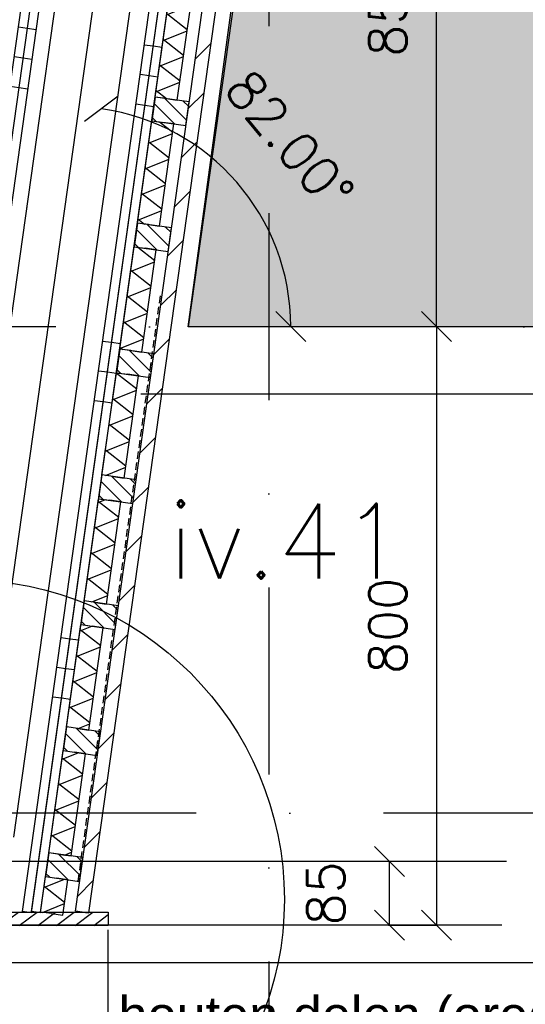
# Model space of a CAD drawing. Extents: x 0 to 316966, y 0 to 192112.
# Tile 26 of 54: x 166843 to 167518, y 94891 to 96206. Entities that reach past the tile are written whole.
import ezdxf

# ---------------------------------------------------------------- set-up
doc = ezdxf.new("R2010")
doc.units = 0
doc.header["$LTSCALE"] = 20
doc.header["$MEASUREMENT"] = 0
doc.header["$PDSIZE"] = -1
for name, pattern in [('DASHDOT', [25, 12.5, -6.25, 0, -6.25]), ('DASHED', [0.75, 0.5, -0.25]), ('DD1', [2.66667, 1.66667, -0.5, 0, -0.5])]:
    doc.linetypes.add(name, pattern=pattern)
doc.layers.get('0').update_dxf_attribs({"linetype": 'CONTINUOUS'})
doc.layers.get('DEFPOINTS').update_dxf_attribs({"linetype": 'CONTINUOUS'})
for name, color, linetype in [('_DETAILNUMMERS', 4, 'CONTINUOUS'), ('_DETAILNUMMERSTEKST', 4, 'CONTINUOUS'), ('A--01A1_ACEER', 1, 'CONTINUOUS'), ('A--A21--_F-23-', 9, 'CONTINUOUS'), ('A--A25--_F--3-', 9, 'CONTINUOUS'), ('A--A42--_F-23-', 9, 'CONTINUOUS'), ('A--A42--_F123-', 9, 'CONTINUOUS'), ('A--L$1A-_RASTER_NR_04', 45, 'CONTINUOUS'), ('A--L21--', 3, 'CONTINUOUS'), ('A--L21--_F--3-', 7, 'CONTINUOUS'), ('A--L25--_F-23-', 7, 'CONTINUOUS'), ('A--L31D1_BUITENKOZIJN', 1, 'CONTINUOUS'), ('A--L42--', 7, 'CONTINUOUS'), ('A--L42--_F--3-', 7, 'CONTINUOUS'), ('A--L42--_F-23-', 7, 'CONTINUOUS'), ('A--M$1A-_F123-', 1, 'CONTINUOUS'), ('A--M1$A-_F123-', 1, 'CONTINUOUS'), ('A--T$1A-_F123-_0_25MM', 2, 'CONTINUOUS'), ('A--T$1A-_F123_20', 1, 'CONTINUOUS'), ('STRAMIEN', 8, 'DD1')]:
    doc.layers.add(name, color=color, linetype=linetype)
doc.styles.add('ALFA-0_25', font='ROMANS')
doc.styles.add('EB2', font='ARIAL.TTF')
doc.styles.add('HIEMSTRA', font='romans.shx')
doc.dimstyles.get("Standard").update_dxf_attribs({"dimscale": 40, "dimtxt": 2.5, "dimasz": 2, "dimexe": 0.3, "dimexo": 0.3, "dimgap": 2, "dimtad": 1, "dimdec": 0, "dimzin": 0, "dimdsep": 46, "dimtxsty": 'HIEMSTRA', "dimblk1": 'OBLIQUE', "dimblk2": 'OBLIQUE', "dimsah": 1, "dimcen": 0.09, "dimdle": 0.3, "dimclrd": 1, "dimclre": 1, "dimclrt": 3, "dimadec": 0, "dimazin": 0, "dimtfac": 1, "dimtdec": 4, "dimtix": 1, "dimtmove": 2, "dimatfit": 3, "dimldrblk": 'OBLIQUE', "dimfxl": 0, "dimtvp": 625, "dimtolj": 1, "dimtzin": 0, "dimarcsym": 0})
doc.dimstyles.new('STANDARD$0', dxfattribs={"dimscale": 50, "dimtxt": 2.5, "dimasz": 2, "dimexe": 2, "dimexo": 0, "dimgap": 2, "dimtad": 1, "dimdec": 0, "dimzin": 0, "dimdsep": 46, "dimtxsty": 'ALFA-0_25', "dimblk1": 'OBLIQUE', "dimblk2": 'OBLIQUE', "dimsah": 1, "dimcen": -3, "dimdle": 2, "dimclrd": 1, "dimclre": 1, "dimclrt": 2, "dimadec": 0, "dimazin": 0, "dimtfac": 0.6666666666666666, "dimtofl": 0, "dimtmove": 2, "dimatfit": 3, "dimldrblk": 'OBLIQUE', "dimfxl": 0, "dimtvp": 0.8333333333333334, "dimtolj": 1, "dimtzin": 0, "dimarcsym": 0})
pattern_1 = [(142.0001918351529, (14.85402802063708, -2.087546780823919), (-18.46976510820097, -23.64038444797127), []), (202.0001918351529, (14.85402802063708, -2.087546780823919), (11.2382909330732, -27.81547800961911), [])]
pattern_2 = [(142.0001918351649, (14.85402802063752, -2.08754678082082), (-18.46976510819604, -23.64038444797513), []), (202.0001918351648, (14.85402802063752, -2.08754678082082), (11.238290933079, -27.81547800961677), [])]
pattern_3 = [(352.000000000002, (0, 0), (55.66924038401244, 396.1072274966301), []), (352.000000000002, (5.566924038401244, 39.610722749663), (55.66924038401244, 396.1072274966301), []), (352.000000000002, (11.13384807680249, 79.22144549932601), (55.66924038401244, 396.1072274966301), [])]

# ---------------------------------------------------------------- blocks, each defined once
blk = doc.blocks.new('_OBLIQUE')
at = {"color": 0, "linetype": 'ByBlock'}
blk.add_line((-0.5, -0.5), (0.5, 0.5), dxfattribs=at)
blk = doc.blocks.new('*D270')
at = {"color": 1, "linetype": 'ByBlock'}
for p, q in [((209376.079692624, 96645.89793803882), (209439.9766173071, 96645.89793803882)), ((209439.9766173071, 95795.89793803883), (209439.9766173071, 96645.89793803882)), ((209376.079692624, 95795.89793803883), (209439.9766173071, 95795.89793803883))]:
    blk.add_line(p, q, dxfattribs=at)
at = {"layer": 'DEFPOINTS', "color": 0, "linetype": 'ByBlock'}
for p in [(209376.079692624, 96645.89793803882), (209439.9766173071, 96645.89793803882), (209376.079692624, 95795.89793803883)]:
    blk.add_point(p, dxfattribs=at)
at = {"color": 1, "linetype": 'ByBlock', "xscale": 40, "yscale": 40, "zscale": 40}
for p, rotation in [((209439.9766173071, 96645.89793803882), 90), ((209439.9766173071, 95795.89793803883), 270)]:
    blk.add_blockref('_OBLIQUE', p, dxfattribs=dict(at, rotation=rotation))
at = {"color": 2, "linetype": 'ByBlock', "insert": (209374.9766173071, 96220.89793803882), "char_height": 50, "attachment_point": 5, "rotation": 90, "style": 'ALFA-0_25'}
blk.add_mtext('\\A1;850', dxfattribs=at)
blk = doc.blocks.new('*D271')
at = {"color": 1, "linetype": 'ByBlock'}
for p, q in [((209376.079692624, 95795.89793803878), (209439.9766173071, 95795.89793803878)), ((209439.9766173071, 95795.89793803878), (209439.9766173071, 94995.89793803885)), ((209376.079692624, 94995.89793803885), (209439.9766173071, 94995.89793803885))]:
    blk.add_line(p, q, dxfattribs=at)
at = {"layer": 'DEFPOINTS', "color": 0, "linetype": 'ByBlock'}
for p in [(209376.079692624, 95795.89793803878), (209376.079692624, 94995.89793803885), (209439.9766173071, 94995.89793803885)]:
    blk.add_point(p, dxfattribs=at)
at = {"color": 1, "linetype": 'ByBlock', "xscale": 40, "yscale": 40, "zscale": 40}
for p, rotation in [((209439.9766173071, 95795.89793803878), 90), ((209439.9766173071, 94995.89793803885), 270)]:
    blk.add_blockref('_OBLIQUE', p, dxfattribs=dict(at, rotation=rotation))
at = {"color": 2, "linetype": 'ByBlock', "insert": (209374.9766173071, 95395.89793803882), "char_height": 50, "attachment_point": 5, "rotation": 90, "style": 'ALFA-0_25'}
blk.add_mtext('\\A1;800', dxfattribs=at)
blk = doc.blocks.new('*D272')
at = {"color": 1, "linetype": 'ByBlock'}
for p, q in [((209386.9127749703, 95080.89793803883), (209377.3983381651, 95080.89793803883)), ((209377.3983381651, 94995.89793803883), (209377.3983381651, 95080.89793803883)), ((209386.9127749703, 94995.89793803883), (209377.3983381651, 94995.89793803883))]:
    blk.add_line(p, q, dxfattribs=at)
at = {"layer": 'DEFPOINTS', "color": 0, "linetype": 'ByBlock'}
for p in [(209377.3983381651, 95080.89793803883), (209386.9127749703, 95080.89793803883), (209386.9127749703, 94995.89793803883)]:
    blk.add_point(p, dxfattribs=at)
at = {"color": 1, "linetype": 'ByBlock', "xscale": 40, "yscale": 40, "zscale": 40}
for p, rotation in [((209377.3983381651, 95080.89793803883), 90), ((209377.3983381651, 94995.89793803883), 270)]:
    blk.add_blockref('_OBLIQUE', p, dxfattribs=dict(at, rotation=rotation))
at = {"color": 2, "linetype": 'ByBlock', "insert": (209292.3983381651, 95038.39793803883), "char_height": 50, "attachment_point": 5, "rotation": 90, "style": 'ALFA-0_25'}
blk.add_mtext('\\A1;85', dxfattribs=at)
blk = doc.blocks.new('*D275')
at = {"layer": 'A--M$1A-_F123-', "color": 1}
blk.add_arc((166910.8666200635, 95796.31545734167), 293.9473057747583, 0, 82.0000039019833, dxfattribs=at)
at = {"layer": 'DEFPOINTS', "color": 0}
for p in [(167016.6577718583, 96549.05898768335), (167080.865841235, 96036.11804984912), (151814.591201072, 95796.31545734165), (185768.1238697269, 95796.31545734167), (166895.4658143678, 95686.73297664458)]:
    blk.add_point(p, dxfattribs=at)
at = {"layer": 'A--M$1A-_F123-', "color": 1, "xscale": 40, "yscale": 40, "zscale": 40}
for p, rotation in [((166951.7761583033, 96087.40209092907), 172.0000039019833), ((167204.8139258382, 95796.31545734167), 270)]:
    blk.add_blockref('_OBLIQUE', p, dxfattribs=dict(at, rotation=rotation))
at = {"layer": 'A--M$1A-_F123-', "color": 2, "insert": (167203.4548442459, 96044.75130440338), "char_height": 50, "attachment_point": 5, "rotation": 310.33449380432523, "style": 'HIEMSTRA'}
blk.add_mtext('\\A1;82.00°', dxfattribs=at)
blk = doc.blocks.new('*D384')
at = {"layer": 'A--M1$A-_F123-', "color": 1, "lineweight": -2}
for p, q in [((166960.5630597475, 94989.89793803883), (166960.5630597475, 94677.53174248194)), ((166358.2649012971, 94683.53174248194), (166966.5630597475, 94683.53174248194)), ((166364.2649012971, 94359.33403268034), (166364.2649012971, 94689.53174248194))]:
    blk.add_line(p, q, dxfattribs=at)
at = {"layer": 'DEFPOINTS', "color": 0}
for p in [(166960.5630597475, 94995.89793803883), (166960.5630597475, 94683.53174248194), (166364.2649012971, 94353.33403268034)]:
    blk.add_point(p, dxfattribs=at)
at = {"layer": 'A--M1$A-_F123-', "color": 1, "lineweight": -2, "xscale": 40, "yscale": 40, "zscale": 40, "rotation": 180}
blk.add_blockref('_OBLIQUE', (166364.2649012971, 94683.53174248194), dxfattribs=at)
at = {"layer": 'A--M1$A-_F123-', "color": 1, "lineweight": -2, "xscale": 40, "yscale": 40, "zscale": 40}
blk.add_blockref('_OBLIQUE', (166960.5630597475, 94683.53174248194), dxfattribs=at)
at = {"layer": 'A--M1$A-_F123-', "color": 2, "insert": (166753.9746411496, 94767.45968147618), "char_height": 50, "attachment_point": 5, "style": 'HIEMSTRA'}
blk.add_mtext('\\A1;596 op 2700+P', dxfattribs=at)
blk = doc.blocks.new('*U416')
at = {"layer": 'A--A21--_F-23-', "linetype": 'Continuous'}
h = blk.add_hatch(dxfattribs=at)
h.set_pattern_fill('ALFAISO', color=256, scale=30, angle=82.00019183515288, style=0)
h.set_pattern_definition(pattern_1)
h.paths.add_polyline_path([(0, 0), (-14.85402802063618, 2.087546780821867), (4.351395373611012, 138.7445548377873), (19.20542339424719, 136.6570080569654), (34.05945141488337, 134.5694612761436), (14.85402802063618, -2.087546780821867)])
at = {"layer": 'A--L21--_F--3-', "color": 3, "linetype": 'Continuous'}
for points in [[(0, 0), (-14.85402802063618, 2.087546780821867), (4.351395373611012, 138.7445548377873), (19.20542339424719, 136.6570080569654)], [(0, 0), (14.85402802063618, -2.087546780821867), (34.05945141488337, 134.5694612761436), (19.20542339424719, 136.6570080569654)]]:
    blk.add_lwpolyline(points, dxfattribs=at)
blk = doc.blocks.new('*U415')
at = {"layer": 'A--A42--_F-23-', "linetype": 'Continuous'}
h = blk.add_hatch(dxfattribs=at)
h.set_pattern_fill('ALFALINE', color=256, scale=40, style=0)
h.set_pattern_definition([(45, (-166925.990056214, -95013.89793803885), (-28.2842712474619, 28.2842712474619), [])])
h.paths.add_polyline_path([(0, 0), (-8.912405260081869, 1.252610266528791), (237.3256329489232, 1753.252610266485), (246.238038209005, 1751.999999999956), (255.1504434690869, 1750.747389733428), (8.912405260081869, -1.252610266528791)])
at = {"layer": 'A--L42--_F-23-', "color": 2, "linetype": 'Continuous'}
for points in [[(0, 0), (-8.912405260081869, 1.252610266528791), (237.3256329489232, 1753.252610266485), (246.238038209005, 1751.999999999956)], [(0, 0), (8.912405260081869, -1.252610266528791), (255.1504434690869, 1750.747389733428), (246.238038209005, 1751.999999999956)]]:
    blk.add_lwpolyline(points, dxfattribs=at)
blk = doc.blocks.new('*U414')
at = {"layer": 'A--A42--_F123-', "linetype": 'Continuous'}
h = blk.add_hatch(dxfattribs=at)
h.set_pattern_fill('ALFAPLST', color=256, scale=400, angle=-7.999999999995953, style=0)
h.set_pattern_definition([(352.0000000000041, (0, 0), (55.6692403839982, 396.107227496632), []), (352.0000000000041, (5.56692403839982, 39.6107227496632), (55.6692403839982, 396.107227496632), []), (352.0000000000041, (11.13384807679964, 79.2214454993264), (55.6692403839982, 396.107227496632), [])])
h.paths.add_polyline_path([(0, 0), (-5.941608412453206, 0.8350386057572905), (229.4453246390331, 1675.700095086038), (235.3869330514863, 1674.865056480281), (241.3285414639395, 1674.030017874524), (5.941608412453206, -0.8350386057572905)])
at = {"layer": 'A--L42--_F--3-', "color": 3, "linetype": 'Continuous'}
for points in [[(0, 0), (-5.941608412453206, 0.8350386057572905), (229.4453246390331, 1675.700095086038), (235.3869330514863, 1674.865056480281)], [(0, 0), (5.941608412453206, -0.8350386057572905), (241.3285414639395, 1674.030017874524), (235.3869330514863, 1674.865056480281)]]:
    blk.add_lwpolyline(points, dxfattribs=at)
blk = doc.blocks.new('*U413')
at = {"layer": 'A--A42--_F123-', "linetype": 'Continuous'}
h = blk.add_hatch(dxfattribs=at)
h.set_pattern_fill('ALFAPLST', color=256, scale=400, angle=-7.999999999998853, style=0)
h.set_pattern_definition([(352.0000000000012, (0, 0), (55.66924038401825, 396.1072274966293), []), (352.0000000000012, (5.566924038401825, 39.61072274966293), (55.66924038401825, 396.1072274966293), []), (352.0000000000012, (11.13384807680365, 79.22144549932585), (55.66924038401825, 396.1072274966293), [])])
h.paths.add_polyline_path([(0, 0), (-5.941608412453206, 0.8350386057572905), (229.6794869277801, 1677.3662463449), (235.6210953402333, 1676.531207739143), (241.5627037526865, 1675.696169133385), (5.941608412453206, -0.8350386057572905)])
at = {"layer": 'A--L42--_F--3-', "color": 3, "linetype": 'Continuous'}
for points in [[(0, 0), (-5.941608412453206, 0.8350386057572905), (229.6794869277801, 1677.3662463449), (235.6210953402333, 1676.531207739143)], [(0, 0), (5.941608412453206, -0.8350386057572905), (241.5627037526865, 1675.696169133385), (235.6210953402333, 1676.531207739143)]]:
    blk.add_lwpolyline(points, dxfattribs=at)
blk = doc.blocks.new('*U411')
at = {"layer": 'A--A21--_F-23-', "linetype": 'Continuous'}
h = blk.add_hatch(dxfattribs=at)
h.set_pattern_fill('ALFAISO', color=256, scale=30, angle=82.00019183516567, style=0)
h.set_pattern_definition([(142.0001918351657, (14.85402802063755, -2.087546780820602), (-18.46976510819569, -23.6403844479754), []), (202.0001918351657, (14.85402802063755, -2.087546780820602), (11.23829093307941, -27.8154780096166), [])])
h.paths.add_polyline_path([(0, 0), (-14.85402802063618, 2.087546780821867), (4.351395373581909, 138.7445548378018), (19.20542339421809, 136.65700805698), (34.05945141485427, 134.5694612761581), (14.85402802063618, -2.087546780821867)])
at = {"layer": 'A--L21--_F--3-', "color": 3, "linetype": 'Continuous'}
for points in [[(0, 0), (-14.85402802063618, 2.087546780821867), (4.351395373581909, 138.7445548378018), (19.20542339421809, 136.65700805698)], [(0, 0), (14.85402802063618, -2.087546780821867), (34.05945141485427, 134.5694612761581), (19.20542339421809, 136.65700805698)]]:
    blk.add_lwpolyline(points, dxfattribs=at)
blk = doc.blocks.new('*U410')
at = {"layer": 'A--A21--_F-23-', "linetype": 'Continuous'}
h = blk.add_hatch(dxfattribs=at)
h.set_pattern_fill('ALFAISO', color=256, scale=30, angle=82.00019183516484, style=0)
h.set_pattern_definition(pattern_2)
h.paths.add_polyline_path([(0, 0), (-14.85402802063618, 2.087546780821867), (4.351395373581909, 138.7445548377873), (19.20542339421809, 136.6570080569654), (34.05945141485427, 134.5694612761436), (14.85402802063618, -2.087546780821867)])
at = {"layer": 'A--L21--_F--3-', "color": 3, "linetype": 'Continuous'}
for points in [[(0, 0), (-14.85402802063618, 2.087546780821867), (4.351395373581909, 138.7445548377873), (19.20542339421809, 136.6570080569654)], [(0, 0), (14.85402802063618, -2.087546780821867), (34.05945141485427, 134.5694612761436), (19.20542339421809, 136.6570080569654)]]:
    blk.add_lwpolyline(points, dxfattribs=at)
blk = doc.blocks.new('*U409')
at = {"layer": 'A--A21--_F-23-', "linetype": 'Continuous'}
h = blk.add_hatch(dxfattribs=at)
h.set_pattern_fill('ALFAISO', color=256, scale=30, angle=82.00019183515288, style=0)
h.set_pattern_definition(pattern_1)
h.paths.add_polyline_path([(0, 0), (-14.85402802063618, 2.087546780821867), (4.351395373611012, 138.7445548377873), (19.20542339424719, 136.6570080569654), (34.05945141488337, 134.5694612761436), (14.85402802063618, -2.087546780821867)])
at = {"layer": 'A--L21--_F--3-', "color": 3, "linetype": 'Continuous'}
for points in [[(0, 0), (-14.85402802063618, 2.087546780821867), (4.351395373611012, 138.7445548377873), (19.20542339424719, 136.6570080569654)], [(0, 0), (14.85402802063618, -2.087546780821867), (34.05945141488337, 134.5694612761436), (19.20542339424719, 136.6570080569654)]]:
    blk.add_lwpolyline(points, dxfattribs=at)
blk = doc.blocks.new('*U408')
at = {"layer": 'A--A21--_F-23-', "linetype": 'Continuous'}
h = blk.add_hatch(dxfattribs=at)
h.set_pattern_fill('ALFAISO', color=256, scale=30, angle=82.00019183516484, style=0)
h.set_pattern_definition(pattern_2)
h.paths.add_polyline_path([(0, 0), (-14.85402802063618, 2.087546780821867), (4.351395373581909, 138.7445548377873), (19.20542339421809, 136.6570080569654), (34.05945141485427, 134.5694612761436), (14.85402802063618, -2.087546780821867)])
at = {"layer": 'A--L21--_F--3-', "color": 3, "linetype": 'Continuous'}
for points in [[(0, 0), (-14.85402802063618, 2.087546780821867), (4.351395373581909, 138.7445548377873), (19.20542339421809, 136.6570080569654)], [(0, 0), (14.85402802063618, -2.087546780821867), (34.05945141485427, 134.5694612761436), (19.20542339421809, 136.6570080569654)]]:
    blk.add_lwpolyline(points, dxfattribs=at)
blk = doc.blocks.new('*U404')
at = {"layer": 'A--A42--_F123-', "linetype": 'Continuous'}
h = blk.add_hatch(dxfattribs=at)
h.set_pattern_fill('ALFAPLST', color=256, scale=400, angle=-7.999999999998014, style=0)
h.set_pattern_definition(pattern_3)
h.paths.add_polyline_path([(0, 0), (-5.941608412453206, 0.8350386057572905), (135.9459561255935, 1010.417519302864), (141.8875645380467, 1009.582480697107), (147.8291729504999, 1008.74744209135), (5.941608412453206, -0.8350386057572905)])
at = {"layer": 'A--L42--_F--3-', "color": 3, "linetype": 'Continuous'}
for points in [[(0, 0), (-5.941608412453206, 0.8350386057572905), (135.9459561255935, 1010.417519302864), (141.8875645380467, 1009.582480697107)], [(0, 0), (5.941608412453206, -0.8350386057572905), (147.8291729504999, 1008.74744209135), (141.8875645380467, 1009.582480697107)]]:
    blk.add_lwpolyline(points, dxfattribs=at)
blk = doc.blocks.new('*U393')
at = {"layer": 'A--A42--_F123-', "linetype": 'Continuous'}
h = blk.add_hatch(dxfattribs=at)
h.set_pattern_fill('ALFAPLST', color=256, scale=400, angle=-7.999999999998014, style=0)
h.set_pattern_definition(pattern_3)
h.paths.add_polyline_path([(0, 0), (-5.941608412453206, 0.8350386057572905), (135.9459561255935, 1010.417519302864), (141.8875645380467, 1009.582480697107), (147.8291729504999, 1008.74744209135), (5.941608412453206, -0.8350386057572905)])
at = {"layer": 'A--L42--_F--3-', "color": 3, "linetype": 'Continuous'}
for points in [[(0, 0), (-5.941608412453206, 0.8350386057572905), (135.9459561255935, 1010.417519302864), (141.8875645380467, 1009.582480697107)], [(0, 0), (5.941608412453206, -0.8350386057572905), (147.8291729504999, 1008.74744209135), (141.8875645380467, 1009.582480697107)]]:
    blk.add_lwpolyline(points, dxfattribs=at)
blk = doc.blocks.new('*U391')
at = {"layer": 'A--A21--_F-23-', "linetype": 'Continuous'}
h = blk.add_hatch(dxfattribs=at)
h.set_pattern_fill('ALFAISO', color=256, scale=30, angle=82.00019183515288, style=0)
h.set_pattern_definition(pattern_1)
h.paths.add_polyline_path([(0, 0), (-14.85402802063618, 2.087546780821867), (4.351395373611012, 138.7445548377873), (19.20542339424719, 136.6570080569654), (34.05945141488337, 134.5694612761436), (14.85402802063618, -2.087546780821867)])
at = {"layer": 'A--L21--_F--3-', "color": 3, "linetype": 'Continuous'}
for points in [[(0, 0), (-14.85402802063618, 2.087546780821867), (4.351395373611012, 138.7445548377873), (19.20542339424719, 136.6570080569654)], [(0, 0), (14.85402802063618, -2.087546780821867), (34.05945141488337, 134.5694612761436), (19.20542339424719, 136.6570080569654)]]:
    blk.add_lwpolyline(points, dxfattribs=at)
blk = doc.blocks.new('*U390')
at = {"layer": 'A--A21--_F-23-', "linetype": 'Continuous'}
h = blk.add_hatch(dxfattribs=at)
h.set_pattern_fill('ALFAISO', color=256, scale=30, angle=82.00019183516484, style=0)
h.set_pattern_definition(pattern_2)
h.paths.add_polyline_path([(0, 0), (-14.85402802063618, 2.087546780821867), (4.351395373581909, 138.7445548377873), (19.20542339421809, 136.6570080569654), (34.05945141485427, 134.5694612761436), (14.85402802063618, -2.087546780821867)])
at = {"layer": 'A--L21--_F--3-', "color": 3, "linetype": 'Continuous'}
for points in [[(0, 0), (-14.85402802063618, 2.087546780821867), (4.351395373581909, 138.7445548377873), (19.20542339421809, 136.6570080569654)], [(0, 0), (14.85402802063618, -2.087546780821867), (34.05945141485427, 134.5694612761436), (19.20542339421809, 136.6570080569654)]]:
    blk.add_lwpolyline(points, dxfattribs=at)
blk = doc.blocks.new('*U389')
at = {"layer": 'A--A21--_F-23-', "linetype": 'Continuous'}
h = blk.add_hatch(dxfattribs=at)
h.set_pattern_fill('ALFAISO', color=256, scale=30, angle=82.00019183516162, style=0)
h.set_pattern_definition([(142.0001918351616, (14.8540280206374, -2.087546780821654), (-18.46976510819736, -23.64038444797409), []), (202.0001918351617, (14.8540280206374, -2.087546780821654), (11.23829093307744, -27.8154780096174), [])])
h.paths.add_polyline_path([(0, 0), (-14.85402802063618, 2.087546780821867), (-8.186668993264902, 49.52942388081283), (6.667359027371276, 47.44187709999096), (21.52138704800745, 45.35433031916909), (14.85402802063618, -2.087546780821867)])
at = {"layer": 'A--L21--_F--3-', "color": 3, "linetype": 'Continuous'}
for points in [[(0, 0), (-14.85402802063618, 2.087546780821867), (-8.186668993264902, 49.52942388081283), (6.667359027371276, 47.44187709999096)], [(0, 0), (14.85402802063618, -2.087546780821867), (21.52138704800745, 45.35433031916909), (6.667359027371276, 47.44187709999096)]]:
    blk.add_lwpolyline(points, dxfattribs=at)

msp = doc.modelspace()

# ---------------------------------------------------------------- hatches: boundary and pattern name
at = {"layer": 'A--A25--_F--3-'}
h = msp.add_hatch(dxfattribs=at)
h.set_pattern_fill('ALFALINE', color=256, scale=15, angle=-90.00000000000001, style=0)
h.set_pattern_definition([(315, (167442.7280692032, 95376.82978314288), (10.60660171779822, 10.60660171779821), [])])
h.paths.add_polyline_path([(167019.0665670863, 96071.36134093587), (167064.6188982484, 96064.95937829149), (167069.0724374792, 96096.6479564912), (167023.5201063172, 96103.04991913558)])
h = msp.add_hatch(dxfattribs=at)
h.set_pattern_fill('ALFALINE', color=256, scale=15, angle=-90.00000000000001, style=0)
h.set_pattern_definition([(315, (167419.0735869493, 95208.48351649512), (10.60660171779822, 10.60660171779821), [])])
h.paths.add_polyline_path([(166995.4120848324, 95903.01507428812), (167040.9644159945, 95896.61311164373), (167045.4179552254, 95928.30168984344), (166999.8656240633, 95934.70365248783)])
h = msp.add_hatch(dxfattribs=at)
h.set_pattern_fill('ALFALINE', color=256, scale=15, angle=-90.00000000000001, style=0)
h.set_pattern_definition([(315, (167395.4092148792, 95040.13863980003), (10.60660171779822, 10.60660171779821), [])])
h.paths.add_polyline_path([(166971.7477127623, 95734.67019759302), (167017.3000439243, 95728.26823494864), (167021.7535831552, 95759.95681314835), (166976.2012519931, 95766.35877579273)])
h = msp.add_hatch(dxfattribs=at)
h.set_pattern_fill('ALFALINE', color=256, scale=15, angle=-90.00000000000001, style=0)
h.set_pattern_definition([(315, (167371.7497877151, 94871.79306811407), (10.60660171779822, 10.60660171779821), [])])
h.paths.add_polyline_path([(166948.0882855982, 95566.32462590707), (166993.6406167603, 95559.9226632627), (166998.0941559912, 95591.6112414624), (166952.5418248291, 95598.01320410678)])
h = msp.add_hatch(dxfattribs=at)
h.set_pattern_fill('ALFALINE', color=256, scale=15, angle=-90.00000000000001, style=0)
h.set_pattern_definition([(315, (167348.0903605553, 94703.44749645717), (10.60660171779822, 10.60660171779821), [])])
h.paths.add_polyline_path([(166924.4288584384, 95397.97905425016), (166969.9811896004, 95391.57709160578), (166974.4347288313, 95423.26566980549), (166928.8823976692, 95429.66763244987)])
h = msp.add_hatch(dxfattribs=at)
h.set_pattern_fill('ALFALINE', color=256, scale=15, angle=-90.00000000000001, style=0)
h.set_pattern_definition([(315, (167324.4309333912, 94535.10192477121), (10.60660171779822, 10.60660171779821), [])])
h.paths.add_polyline_path([(166900.7694312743, 95229.63348256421), (166946.3217624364, 95223.23151991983), (166950.7753016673, 95254.92009811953), (166905.2229705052, 95261.32206076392)])
h = msp.add_hatch(dxfattribs=at)
h.set_pattern_fill('ALFALINE', color=256, scale=15, angle=-90.00000000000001, style=0)
h.set_pattern_definition([(315, (167300.7715062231, 94366.75635305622), (10.60660171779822, 10.60660171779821), [])])
h.paths.add_polyline_path([(166877.1100041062, 95061.28791084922), (166922.6623352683, 95054.88594820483), (166927.1158744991, 95086.57452640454), (166881.563543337, 95092.97648904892)])
h = msp.add_hatch(dxfattribs=at)
h.set_pattern_fill('ALFALINE', color=256, scale=15, angle=-8.000000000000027, style=0, pattern_type=2)
h.set_pattern_definition([(36.99999999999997, (39891.75586096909, -911.9999999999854), (-9.027225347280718, 11.9795326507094), [])])
h.paths.add_polyline_path([(166960.7706403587, 94995.89793803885), (166672.0798375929, 94995.89793803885), (166672.0798375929, 95013.89793803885), (166960.7706403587, 95013.89793803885)])
at = {"layer": 'A--L$1A-_RASTER_NR_04'}
h = msp.add_hatch(color=256, dxfattribs=at)
h.paths.add_polyline_path([(167406.1866903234, 98205.89793787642), (168532.4502139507, 98205.89793787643), (168532.4502139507, 96489.7840027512), (167165.2694484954, 96489.78443686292)])
h.paths.add_polyline_path([(168532.4502139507, 96399.7840027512), (168532.4502139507, 95795.89793803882), (167067.857930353, 95795.89793803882), (167149.4986977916, 96399.7840027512)])

# ---------------------------------------------------------------- linework, layer by layer
at = {"layer": '_DETAILNUMMERS'}
msp.add_circle((166769.0192431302, 95030.82304235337), 427.2623505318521, dxfattribs=at)
at = {"layer": '_DETAILNUMMERSTEKST'}
msp.add_line((167331.2837080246, 99005.89734013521), (166778.3135762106, 95071.3104068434), dxfattribs=at)
at = {"layer": 'A--01A1_ACEER'}
for p, q in [((168563.5079885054, 95795.89793803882), (167067.857930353, 95795.89793803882)), ((168563.5079885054, 95705.89793803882), (167004.4751293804, 95705.89793803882)), ((167493.3414436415, 95081.31545734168), (166364.2649012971, 95081.31545734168)), ((167486.8396120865, 94996.31545734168), (166364.2649012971, 94996.31545734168)), ((168599.4478581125, 94945.89787345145), (166697.4503203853, 94945.89781395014))]:
    msp.add_line(p, q, dxfattribs=at)
msp.add_lwpolyline([(168532.4502139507, 96399.7840027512), (168532.4502139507, 95795.89793803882), (167067.857930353, 95795.89793803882), (167149.4986977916, 96399.7840027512)], close=True, dxfattribs=at)
at = {"layer": 'A--L25--_F-23-', "color": 2, "linetype": 'Continuous'}
msp.add_lwpolyline([(166960.7706403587, 94995.89793803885), (166672.0798375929, 94995.89793803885), (166672.0798375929, 95013.89793803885), (166960.7706403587, 95013.89793803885)], close=True, dxfattribs=at)
at = {"layer": 'A--L31D1_BUITENKOZIJN'}
msp.add_line((167406.1939571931, 98205.9497015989), (167067.857930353, 95795.8979380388), dxfattribs=at)
at = {"layer": 'A--T$1A-_F123-_0_25MM', "color": 1}
for p, q in [((166730.1515830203, 95087.79658270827), (166950.1413158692, 96652.79658270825)), ((166834.8269823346, 95114.07109623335), (167049.1681227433, 96638.87927261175))]:
    msp.add_line(p, q, dxfattribs=at)
at = {"layer": 'A--T$1A-_F123-_0_25MM', "color": 4, "linetype": 'DASHED'}
msp.add_line((166920.681800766, 95055.16430604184), (167030.9327970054, 95839.60746850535), dxfattribs=at)
at = {"layer": 'A--T$1A-_F123-_0_25MM'}
for points in [[(167019.0665670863, 96071.36134093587), (167064.6188982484, 96064.95937829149), (167069.0724374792, 96096.6479564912), (167023.5201063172, 96103.04991913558)], [(166995.4120848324, 95903.01507428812), (167040.9644159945, 95896.61311164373), (167045.4179552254, 95928.30168984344), (166999.8656240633, 95934.70365248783)], [(166971.7477127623, 95734.67019759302), (167017.3000439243, 95728.26823494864), (167021.7535831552, 95759.95681314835), (166976.2012519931, 95766.35877579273)], [(166948.0882855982, 95566.32462590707), (166993.6406167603, 95559.9226632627), (166998.0941559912, 95591.6112414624), (166952.5418248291, 95598.01320410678)], [(166924.4288584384, 95397.97905425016), (166969.9811896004, 95391.57709160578), (166974.4347288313, 95423.26566980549), (166928.8823976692, 95429.66763244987)], [(166900.7694312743, 95229.63348256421), (166946.3217624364, 95223.23151991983), (166950.7753016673, 95254.92009811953), (166905.2229705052, 95261.32206076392)], [(166877.1100041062, 95061.28791084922), (166922.6623352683, 95054.88594820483), (166927.1158744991, 95086.57452640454), (166881.563543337, 95092.97648904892)]]:
    msp.add_lwpolyline(points, close=True, dxfattribs=at)
at = {"layer": 'STRAMIEN', "linetype": 'DASHDOT'}
for p, q in [((167175.5325225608, 109950.7161111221), (167175.5325225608, 90540.00219489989)), ((188895.3867110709, 95795.8979481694), (151614.2649012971, 95795.8979481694)), ((189082.969447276, 95145.89793803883), (152098.7249153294, 95145.89793803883))]:
    msp.add_line(p, q, dxfattribs=at)

# ---------------------------------------------------------------- block references
at = {"layer": 'A--L21--'}
for name, p in [('*U408', (167038.3741413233, 96100.96242205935)), ('*U409', (167014.7147141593, 95932.6168503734)), ('*U410', (166991.0552869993, 95764.27127871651)), ('*U416', (166967.3958598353, 95595.92570703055)), ('*U390', (166943.7364326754, 95427.58013537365)), ('*U391', (166920.0770055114, 95259.23456368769)), ('*U411', (166896.4175713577, 95090.8889422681)), ('*U389', (166885.2966730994, 95011.7584869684))]:
    msp.add_blockref(name, p, dxfattribs=at)
at = {"layer": 'A--L42--'}
for name, p in [('*U393', (166785.1796151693, 95757.98565040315)), ('*U404', (166797.0636563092, 95756.31545734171)), ('*U415', (166925.990056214, 95013.89793803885)), ('*U413', (166852.2733499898, 95013.89793803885)), ('*U414', (166864.3912808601, 95013.89793803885))]:
    msp.add_blockref(name, p, dxfattribs=at)

# ---------------------------------------------------------------- texts
at = {"layer": '_DETAILNUMMERSTEKST', "style": 'HIEMSTRA'}
msp.add_text('iv.41', height=100, dxfattribs=at).set_placement((167040.8231679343, 95459.49464625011))
at = {"layer": 'A--T$1A-_F123_20', "style": 'EB2'}
msp.add_text('houten delen (oregon pine) ', height=50, dxfattribs=at).set_placement((166974.5662648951, 94851.07521767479))

# ---------------------------------------------------------------- dimensions: what is measured, and where the dimension line sits
at = {"layer": 'A--M$1A-_F123-'}
for base, p1, p2, picture, middle in [((167399.431600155, 96646.31545734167), (167335.534675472, 95796.31545734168), (167335.534675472, 96646.31545734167), '*D270', (167334.431600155, 96221.31545734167)), ((167399.431600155, 94996.3154573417), (167335.534675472, 95796.31545734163), (167335.534675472, 94996.3154573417), '*D271', (167334.431600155, 95396.31545734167)), ((167336.8533210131, 95081.31545734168), (167346.3677578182, 94996.31545734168), (167346.3677578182, 95081.31545734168), '*D272', (167251.8533210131, 95038.81545734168))]:
    dim = msp.add_linear_dim(base=base, p1=p1, p2=p2, angle=90, dimstyle='STANDARD$0', override={"dimscale": 20, "dimexe": 0, "dimexo": 0, "dimcen": 0, "dimdle": 0, "dimclrt": 2, "dimtfac": 0.75, "dimtvp": 1.5}, dxfattribs=at)
    dim.commit()
    dim.dimension.update_dxf_attribs({"geometry": picture, "text_midpoint": middle, "insert": (-42040.54501715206, 0.4175193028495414)})
dim = msp.add_angular_dim_2l(base=(167080.865841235, 96036.11804984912), line1=((185768.1238697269, 95796.31545734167), (151814.5912010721, 95796.31545734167)), line2=((166895.4658143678, 95686.73297664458), (167016.6577718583, 96549.05898768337)), dimstyle='Standard', override={"dimscale": 20, "dimexe": 0, "dimexo": 0, "dimdec": 2, "dimcen": 0, "dimdle": 0, "dimclrt": 2, "dimadec": 2, "dimtfac": 0.75, "dimtvp": 1.5}, dxfattribs=at)
dim.commit()
dim.dimension.update_dxf_attribs({"geometry": '*D275', "text_midpoint": (167203.4548442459, 96044.75130440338), "dimtype": 162})
at = {"layer": 'A--M1$A-_F123-'}
dim = msp.add_linear_dim(base=(166960.5630597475, 94683.53174248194), p1=(166364.2649012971, 94353.33403268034), p2=(166960.5630597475, 94995.89793803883), text='<> op 2700+P', dimstyle='Standard', override={"dimscale": 20, "dimclrt": 2}, dxfattribs=at)
dim.commit()
dim.dimension.update_dxf_attribs({"geometry": '*D384', "text_midpoint": (166753.9746411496, 94767.45968147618), "dimtype": 160})

doc.saveas('drawing.dxf')
